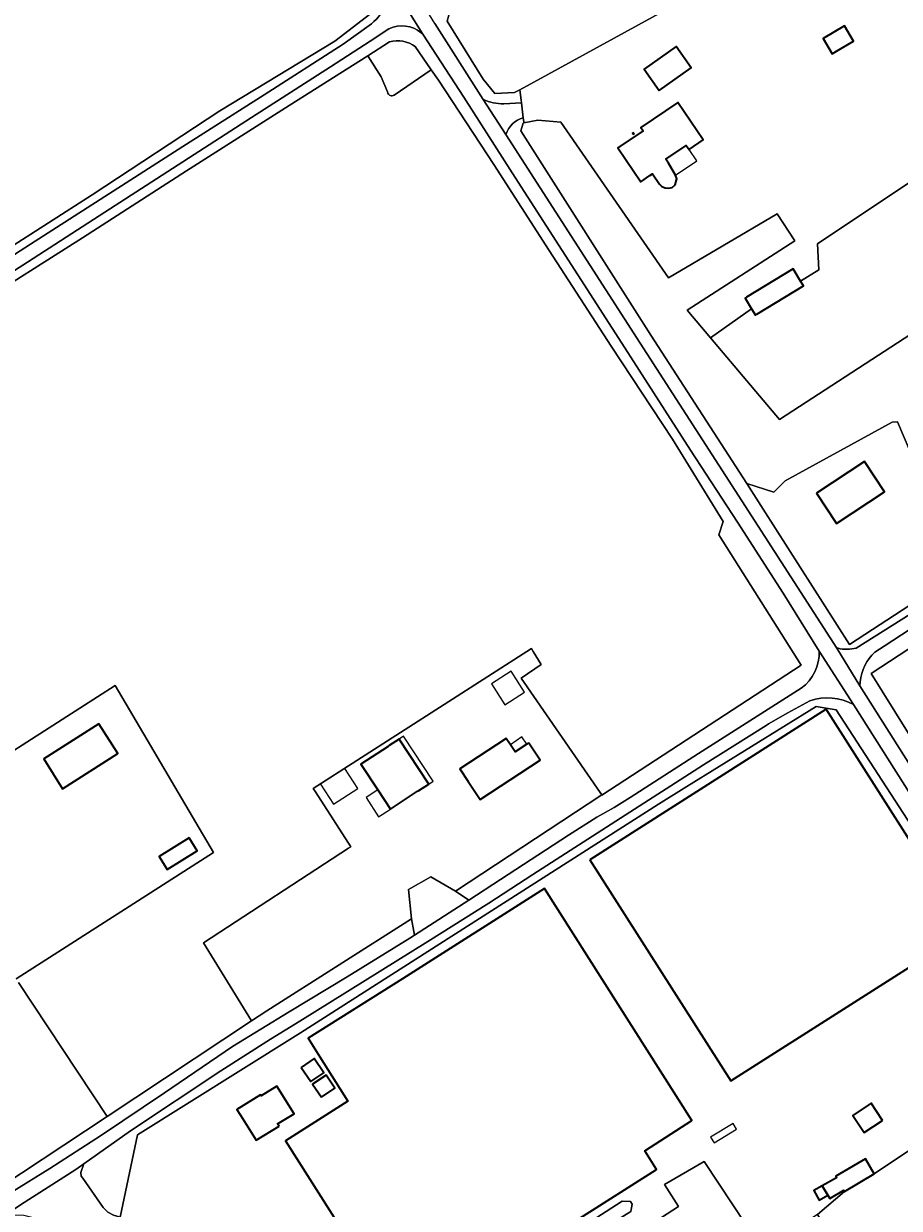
# Model space of a CAD drawing. Header units: metres. Extents: x 200176 to 205485, y 394066 to 399855.
# Tile 218 of 230: x 203295 to 203496, y 397890 to 398163. Entities that reach past the tile are written whole.
import ezdxf
from ezdxf.enums import TextEntityAlignment as Align

# ---------------------------------------------------------------- set-up
doc = ezdxf.new("R2010")
doc.units = ezdxf.units.M
for name, color, linetype, lineweight in [('B-WE-GR-BOS_GEMENGD-GV', 40, 'Continuous', 13), ('B-WE-GR-BOS_LOOF-GV', 40, 'Continuous', 13), ('B-WE-GR-BOUWLAND-GV', 80, 'Continuous', 13), ('B-WE-GR-GRAS-GV', 60, 'Continuous', 13), ('B-WE-IE-TERREINAFSCHEIDING_KUNSTMATIG_HEKWERK-G', 20, 'IE-TERREINAFSCHEIDING-KUNSTMATIG', 18), ('B-WE-IE-TERREINAFSCHEIDING_KUNSTMATIG_MUUR-GV', 90, 'Continuous', 18), ('B-WE-OG-BEBOUWING-GV', 7, 'Continuous', 35), ('B-WE-OG-BEBOUWING-T18', 10, 'Continuous', 18), ('B-WE-OG-BEBOUWING_LUIFEL-GV', 7, 'Continuous', 18), ('B-WE-OG-TERREIN_ERF-GV', 7, 'Continuous', 18), ('B-WE-OG-TERREIN_ONBEGROEID-GV', 7, 'Continuous', 18), ('B-WE-OG-TOPOGRAFIE-T18', 10, 'Continuous', 18), ('B-WE-OG-WATER_GREPPEL-GV', 160, 'Continuous', 18), ('B-WE-OG-WEG-GV', 7, 'Continuous', 18), ('B-WE-VH-VERHARDING_ASFALT-GV', 252, 'Continuous', 18), ('B-WE-VH-VERHARDING_BETONSTRAATSTEEN-GV', 252, 'Continuous', 18), ('B-WE-VH-VERHARDING_FUNDERING_ZAND-GV', 7, 'Continuous', 18)]:
    doc.layers.add(name, color=color, linetype=linetype, lineweight=lineweight)
doc.styles.add('NLCS-ISO-M20-T18', font='NLCS-ISO.ttf', dxfattribs={"height": 0.036})
doc.linetypes.add('IE-TERREINAFSCHEIDING-KUNSTMATIG', pattern='A,4,[82,NLCS.shx,S=0.75,R=90,X=0,Y=0],4,-2', length=10)

msp = doc.modelspace()

# ---------------------------------------------------------------- linework, layer by layer
at = {"layer": 'B-WE-GR-BOS_GEMENGD-GV', "flags": 128}
for points in [[(203519.145, 398248.244), (203490.623, 398230.505), (203491.094, 398229.82), (203444.833, 398199.584), (203401.384, 398172.918), (203392.974, 398165.944), (203392.199, 398163.16), (203400.541, 398149.864), (203403.208, 398146.574), (203407.708, 398146.763), (203408.904, 398147.418), (203454.729, 398172.502), (203453.551, 398174.256), (203449.821, 398182.236), (203449.74, 398185.54), (203453.682, 398191.342), (203454.45, 398193.079), (203466.848, 398201), (203477.811, 398208.004), (203478.411, 398206.864), (203573.983, 398267.797)], [(203545.688, 398121.59), (203468.689, 398071.559), (203452.769, 398090.37), (203447.402, 398096.711), (203472.168, 398112.635), (203468.1, 398118.851), (203443.104, 398104.161), (203418.358, 398139.942), (203413.1, 398140.445), (203409.88, 398139.786), (203409.684, 398139.746), (203409.197, 398137.968), (203439.065, 398090.929), (203461.122, 398056.87), (203467.377, 398054.845), (203469.95, 398057.463), (203494.545, 398070.929), (203495.816, 398071.007), (203503.46, 398052.987)]]:
    msp.add_lwpolyline(points, dxfattribs=at)
at = {"layer": 'B-WE-GR-BOS_LOOF-GV', "flags": 128}
for points in [[(203280.393, 398103.95), (203310.581, 398123.228), (203339.935, 398142.533), (203366.399, 398158.591), (203374.655, 398164.959)], [(203508.813, 398025.655), (203489.73, 398013.189), (203514.033, 397974.106)]]:
    msp.add_lwpolyline(points, dxfattribs=at)
msp.add_lwpolyline([(203531.644, 397920.74), (203534.76, 397922.568), (203532.381, 397926.181), (203490.46, 397898.056), (203483.628, 397894.053), (203477.364, 397888.711), (203490.603, 397866.443), (203496.124, 397857.157), (203551.382, 397887.927), (203553.744, 397893.46), (203546.25, 397904.617), (203537.861, 397917.976)], close=True, dxfattribs=at)
at = {"layer": 'B-WE-GR-BOUWLAND-GV', "flags": 128}
for points in [[(203293.626, 397942.088), (203314.008, 397911.278), (203347.217, 397933.247), (203336.173, 397951.19), (203369.57, 397973.008), (203370.068, 397973.323), (203361.932, 397985.91), (203361.425, 397986.694), (203411.595, 398018.886), (203412.033, 398018.174), (203413.843, 398015.231), (203409.264, 398012.073), (203427.385, 397985.8), (203427.774, 397985.236), (203427.83, 397985.155), (203473.664, 398015.044), (203454.729, 398045.031), (203455.73, 398048.125), (203444.066, 398067.02), (203429.931, 398088.398), (203415.712, 398110.397), (203402.969, 398130.203), (203390.226, 398149.573), (203388.542, 398152.013), (203380.039, 398146.145), (203379.545, 398146.033), (203379.362, 398146.032), (203378.935, 398146.19), (203378.752, 398146.375), (203378.599, 398146.638), (203378.477, 398146.932), (203377.035, 398150.394), (203373.985, 398155.233), (203355.878, 398143.818), (203332.247, 398128.78), (203308.345, 398113.373), (203282.92, 398097.248)], [(203291.47, 397994.754), (203315.877, 398010.414), (203338.476, 397972.024), (203293.078, 397942.916)]]:
    msp.add_lwpolyline(points, dxfattribs=at)
at = {"layer": 'B-WE-GR-GRAS-GV', "flags": 128}
for points in [[(203478.411, 398206.864), (203514.979, 398137.029), (203477.401, 398111.953), (203477.727, 398105.969), (203473.52, 398103.404), (203474.171, 398102.336), (203463.468, 398095.813), (203463.111, 398095.596), (203462.229, 398097.043), (203452.769, 398090.37), (203468.689, 398071.559), (203545.688, 398121.59), (203596.346, 398154.506), (203561.676, 398207.817), (203595.895, 398229.406), (203573.983, 398267.797)], [(203342.324, 397819.218), (203366.419, 397778.563), (203397.839, 397798.836), (203430.369, 397820.34), (203462.705, 397841.38), (203471.955, 397847.523), (203479.885, 397852.628), (203488.331, 397858.064), (203485.089, 397863.583), (203490.603, 397866.443), (203477.364, 397888.711), (203464.785, 397880.53), (203464.394, 397881.243), (203451.364, 397900.89), (203442.222, 397895.659), (203445.435, 397890.563), (203414.278, 397870.394), (203385.876, 397852.009), (203382.038, 397844.292)]]:
    msp.add_lwpolyline(points, close=True, dxfattribs=at)
at = {"layer": 'B-WE-IE-TERREINAFSCHEIDING_KUNSTMATIG_HEKWERK-G', "flags": 128}
for points in [[(203454.729, 398045.031), (203473.664, 398015.044)], [(203358.535, 397930.505), (203357.243, 397929.73), (203321.054, 397907.067)], [(203321.054, 397907.067), (203316.997, 397888.091)]]:
    msp.add_lwpolyline(points, dxfattribs=at)
at = {"layer": 'B-WE-IE-TERREINAFSCHEIDING_KUNSTMATIG_MUUR-GV', "flags": 128}
msp.add_lwpolyline([(203434.795, 398137.365), (203434.968, 398137.107), (203435.226, 398137.279), (203435.053, 398137.537)], close=True, dxfattribs=at)
at = {"layer": 'B-WE-OG-BEBOUWING-GV', "flags": 128}
for points in [[(203481.782, 398156.258), (203485.689, 398158.554), (203483.619, 398162.076), (203478.659, 398159.162), (203480.729, 398155.64)], [(203440.952, 398147.267), (203448.327, 398152.426), (203444.897, 398157.331), (203437.522, 398152.172)], [(203438.818, 398127.656), (203439.466, 398128.091), (203441.027, 398125.67), (203441.577, 398125.133), (203442.357, 398124.811), (203443.124, 398124.738), (203443.974, 398124.96), (203444.637, 398125.533), (203445.014, 398126.878), (203444.769, 398127.786), (203443.126, 398130.545), (203442.54, 398131.403), (203447.214, 398134.601), (203447.856, 398133.663), (203451.092, 398135.877), (203445.281, 398144.451), (203436.775, 398138.688), (203437.279, 398137.943), (203431.505, 398134.07), (203436.742, 398126.263)], [(203473.52, 398103.404), (203471.794, 398106.235), (203461.091, 398099.711), (203460.735, 398099.494), (203462.229, 398097.043), (203463.111, 398095.596), (203463.468, 398095.813), (203474.171, 398102.336)], [(203477.185, 398054.639), (203481.786, 398047.67), (203492.822, 398054.957), (203488.222, 398061.925)], [(203425.041, 397970.322), (203457.45, 397919.461), (203511.823, 397954.082), (203479.374, 398004.952)], [(203312.151, 398001.577), (203299.448, 397993.508), (203303.797, 397986.659), (203316.501, 397994.729)], [(203385.717, 397986.236), (203387.985, 397987.733), (203381.168, 397998.059), (203378.899, 397996.562), (203378.634, 397996.387), (203372.39, 397992.275), (203376.276, 397986.376), (203379.197, 397981.941), (203385.441, 397986.054)], [(203397.042, 397988.313), (203399.795, 397984.139), (203413.578, 397993.229), (203410.99, 397997.153), (203410.577, 397996.881), (203407.879, 397995.101), (203406.776, 397996.773), (203405.81, 397998.238), (203395.138, 397991.2)], [(203332.923, 397975.352), (203325.973, 397971.033), (203327.821, 397968.059), (203334.771, 397972.378)], [(203362.951, 397924.985), (203369.408, 397914.815), (203355.054, 397905.701), (203368.268, 397884.889), (203349.398, 397872.908), (203361.693, 397853.543), (203395.28, 397874.867), (203397.271, 397871.73), (203440.381, 397899.102), (203437.677, 397903.361), (203448.479, 397910.336), (203414.641, 397963.718), (203381.949, 397942.933), (203360.226, 397929.276)], [(203358.651, 397922.572), (203360.869, 397919.29), (203363.852, 397921.306), (203361.634, 397924.588)], [(203363.312, 397915.685), (203366.418, 397917.785), (203364.388, 397920.786), (203361.282, 397918.687)], [(203353.571, 397909.085), (203353.246, 397909.623), (203357.034, 397911.878), (203353.05, 397918.252), (203349.455, 397916.005), (203349.306, 397916.242), (203343.896, 397912.86), (203345.213, 397910.734), (203348.268, 397905.801)], [(203492.353, 397910.385), (203489.763, 397914.306), (203485.555, 397911.527), (203488.145, 397907.606)], [(203483.471, 397894.321), (203483.628, 397894.053), (203490.46, 397898.056), (203488.417, 397901.542), (203481.585, 397897.539), (203481.781, 397897.205), (203478.498, 397895.335), (203479.783, 397893.144), (203480.212, 397892.411)], [(203479.783, 397893.144), (203478.498, 397895.335), (203476.537, 397894.218), (203477.794, 397892.011)]]:
    msp.add_lwpolyline(points, close=True, dxfattribs=at)
at = {"layer": 'B-WE-OG-BEBOUWING_LUIFEL-GV', "flags": 128}
for points in [[(203442.54, 398131.403), (203443.126, 398130.545), (203444.769, 398127.786), (203449.642, 398131.054), (203447.856, 398133.663), (203447.214, 398134.601)], [(203410.021, 398008.843), (203406.946, 398013.684), (203402.407, 398010.801), (203405.482, 398005.96)], [(203382.172, 397998.721), (203381.168, 397998.059), (203387.985, 397987.733), (203388.992, 397988.398)], [(203407.879, 397995.101), (203410.577, 397996.881), (203409.368, 397998.598), (203406.776, 397996.773)], [(203368.731, 397991.3), (203363.11, 397987.674), (203366.059, 397983.104), (203371.68, 397986.73)], [(203379.197, 397981.941), (203376.276, 397986.376), (203373.567, 397984.651), (203376.422, 397980.156)], [(203452.823, 397906.486), (203453.623, 397905.18), (203458.774, 397908.332), (203457.974, 397909.638)]]:
    msp.add_lwpolyline(points, close=True, dxfattribs=at)
at = {"layer": 'B-WE-OG-TERREIN_ERF-GV', "flags": 128}
for points in [[(203454.729, 398172.502), (203408.904, 398147.418), (203409.217, 398145.029), (203409.296, 398144.397), (203409.721, 398140.979), (203409.828, 398140.119), (203409.88, 398139.786), (203413.1, 398140.445), (203418.358, 398139.942), (203443.104, 398104.161), (203468.1, 398118.851), (203472.168, 398112.635), (203447.402, 398096.711), (203452.769, 398090.37), (203462.229, 398097.043), (203460.735, 398099.494), (203461.091, 398099.711), (203471.794, 398106.235), (203473.52, 398103.404), (203477.727, 398105.969), (203477.401, 398111.953), (203514.979, 398137.029)], [(203293.078, 397942.916), (203338.476, 397972.024), (203315.877, 398010.414), (203291.47, 397994.754)], [(203516.47, 397951.224), (203481.688, 398004.766), (203477.081, 398005.529), (203447.328, 397987.181), (203440.791, 397983.095), (203358.535, 397930.505), (203357.243, 397929.73), (203321.054, 397907.067), (203316.997, 397888.091)], [(203284.288, 397891.627), (203314.008, 397911.278), (203293.626, 397942.088)], [(203477.364, 397888.711), (203483.628, 397894.053), (203483.471, 397894.321), (203480.212, 397892.411), (203479.783, 397893.144), (203477.794, 397892.011), (203476.537, 397894.218), (203478.498, 397895.335), (203481.781, 397897.205), (203481.585, 397897.539), (203488.417, 397901.542), (203490.46, 397898.056), (203532.381, 397926.181)], [(203414.278, 397870.394), (203445.435, 397890.563), (203442.222, 397895.659), (203451.364, 397900.89), (203464.394, 397881.243)]]:
    msp.add_lwpolyline(points, dxfattribs=at)
for points in [[(203481.782, 398156.258), (203480.729, 398155.64), (203478.659, 398159.162), (203483.619, 398162.076), (203485.689, 398158.554)], [(203440.952, 398147.267), (203437.522, 398152.172), (203444.897, 398157.331), (203448.327, 398152.426)], [(203439.466, 398128.091), (203438.818, 398127.656), (203436.742, 398126.263), (203431.505, 398134.07), (203437.279, 398137.943), (203436.775, 398138.688), (203445.281, 398144.451), (203451.092, 398135.877), (203447.856, 398133.663), (203447.214, 398134.601), (203442.54, 398131.403), (203443.126, 398130.545), (203444.769, 398127.786), (203445.014, 398126.878), (203444.637, 398125.533), (203443.974, 398124.96), (203443.124, 398124.738), (203442.357, 398124.811), (203441.577, 398125.133), (203441.027, 398125.67)], [(203434.795, 398137.365), (203435.053, 398137.537), (203435.226, 398137.279), (203434.968, 398137.107)], [(203500.37, 398029.987), (203504.112, 398032.514), (203505.639, 398031.171), (203507.179, 398032.141), (203519.579, 398040.263), (203514.655, 398047.525), (203507.246, 398052.705), (203505.006, 398052.607), (203503.46, 398052.987), (203495.816, 398071.007), (203494.545, 398070.929), (203469.95, 398057.463), (203467.377, 398054.845), (203461.122, 398056.87), (203464.929, 398050.933), (203484.742, 398019.834)], [(203481.786, 398047.67), (203477.185, 398054.639), (203488.222, 398061.925), (203492.822, 398054.957)], [(203347.217, 397933.247), (203350.791, 397935.611), (203384.026, 397956.733), (203383.349, 397963.465), (203388.454, 397966.411), (203394.139, 397963.132), (203427.774, 397985.236), (203427.385, 397985.8), (203409.264, 398012.073), (203413.843, 398015.231), (203412.033, 398018.174), (203411.595, 398018.886), (203361.425, 397986.694), (203361.932, 397985.91), (203370.068, 397973.323), (203369.57, 397973.008), (203336.173, 397951.19)], [(203425.041, 397970.322), (203479.374, 398004.952), (203511.823, 397954.082), (203457.45, 397919.461)], [(203312.151, 398001.577), (203316.501, 397994.729), (203303.797, 397986.659), (203299.448, 397993.508)], [(203387.985, 397987.733), (203385.717, 397986.236), (203385.441, 397986.054), (203379.197, 397981.941), (203376.276, 397986.376), (203372.39, 397992.275), (203378.634, 397996.387), (203378.899, 397996.562), (203381.168, 397998.059)], [(203410.99, 397997.153), (203413.578, 397993.229), (203399.795, 397984.139), (203397.042, 397988.313), (203395.138, 397991.2), (203405.81, 397998.238), (203406.776, 397996.773), (203407.879, 397995.101), (203410.577, 397996.881)], [(203332.923, 397975.352), (203334.771, 397972.378), (203327.821, 397968.059), (203325.973, 397971.033)], [(203448.479, 397910.336), (203437.677, 397903.361), (203440.381, 397899.102), (203397.271, 397871.73), (203395.28, 397874.867), (203361.693, 397853.543), (203349.398, 397872.908), (203368.268, 397884.889), (203355.054, 397905.701), (203369.408, 397914.815), (203362.951, 397924.985), (203360.226, 397929.276), (203381.949, 397942.933), (203414.641, 397963.718)], [(203358.651, 397922.572), (203361.634, 397924.588), (203363.852, 397921.306), (203360.869, 397919.29)], [(203363.312, 397915.685), (203361.282, 397918.687), (203364.388, 397920.786), (203366.418, 397917.785)], [(203357.034, 397911.878), (203353.246, 397909.623), (203353.571, 397909.085), (203348.268, 397905.801), (203345.213, 397910.734), (203343.896, 397912.86), (203349.306, 397916.242), (203349.455, 397916.005), (203353.05, 397918.252)], [(203492.353, 397910.385), (203488.145, 397907.606), (203485.555, 397911.527), (203489.763, 397914.306)], [(203308.662, 397900.362), (203306.806, 397899.048), (203294.133, 397890.957), (203290.728, 397888.686), (203294.851, 397888.553), (203297.615, 397887.893), (203304.354, 397884.139), (203304.925, 397883.603), (203306.626, 397880.853), (203309.015, 397876.992), (203309.472, 397876.361), (203315.333, 397880.305), (203316.997, 397888.091), (203316.797, 397888.21), (203315.504, 397888.588), (203314.185, 397889.28), (203313.102, 397890.373), (203308.454, 397897.066), (203308.057, 397897.58), (203307.964, 397898.397)], [(203412.144, 397878.673), (203432.467, 397891.832), (203434.353, 397891.691), (203434.785, 397891.074), (203434.478, 397889.416), (203413.467, 397876.389)]]:
    msp.add_lwpolyline(points, close=True, dxfattribs=at)
at = {"layer": 'B-WE-OG-TERREIN_ONBEGROEID-GV', "flags": 128}
for points in [[(203378.996, 398158.392), (203373.985, 398155.233), (203377.035, 398150.394), (203378.477, 398146.932), (203378.599, 398146.638), (203378.752, 398146.375), (203378.935, 398146.19), (203379.362, 398146.032), (203379.545, 398146.033), (203380.039, 398146.145), (203388.542, 398152.013)], [(203388.542, 398152.013), (203384.885, 398157.312)]]:
    msp.add_lwpolyline(points, dxfattribs=at)
at = {"layer": 'B-WE-OG-TERREIN_ONBEGROEID-GV'}
msp.add_lwpolyline([(203384.885, 398157.312, 0.2387849), (203378.996, 398158.392)], format="xyb", dxfattribs=at)
at = {"layer": 'B-WE-OG-WATER_GREPPEL-GV', "flags": 128}
msp.add_lwpolyline([(203413.467, 397876.389), (203434.478, 397889.416), (203434.785, 397891.074), (203434.353, 397891.691), (203432.467, 397891.832), (203412.144, 397878.673)], close=True, dxfattribs=at)
at = {"layer": 'B-WE-OG-WEG-GV', "flags": 128}
for points in [[(203408.904, 398147.418), (203407.708, 398146.763), (203403.208, 398146.574), (203400.541, 398149.864), (203392.199, 398163.16), (203392.974, 398165.944), (203401.384, 398172.918), (203444.833, 398199.584), (203491.094, 398229.82), (203490.623, 398230.505), (203451.431, 398205.885), (203444.045, 398201.358), (203439.36, 398198.423), (203428.134, 398191.391), (203416.026, 398184.28), (203404.392, 398177.117), (203393.415, 398170.42), (203392.267, 398169.719)], [(203374.655, 398164.959), (203366.399, 398158.591), (203339.935, 398142.533), (203310.581, 398123.228), (203280.393, 398103.95), (203271.482, 398100.071), (203249.295, 398086.233), (203227.482, 398071.75), (203207.814, 398059.823), (203186.747, 398046.804), (203188.089, 398044.456), (203188.425, 398043.867), (203196.895, 398049.524), (203210.852, 398057.8), (203223.562, 398065.997), (203241.254, 398076.844), (203279.007, 398100.706), (203296.435, 398111.859), (203331.408, 398134.33), (203350.151, 398146.216), (203368.317, 398157.869), (203374.794, 398162.594)], [(203378.846, 398161.399), (203374.489, 398158.567), (203365.39, 398152.652), (203347.248, 398141.033), (203312.231, 398118.37), (203295.726, 398107.764), (203279.845, 398097.637), (203260.527, 398085.495), (203245.117, 398075.715), (203226.004, 398063.656), (203222.639, 398061.571), (203221.658, 398059.465)], [(203389.378, 398162.645), (203400.54, 398145.182)], [(203221.658, 398059.465), (203222.178, 398058.673), (203222.617, 398058.432), (203222.75, 398058.215), (203222.871, 398058.017), (203222.227, 398057.711), (203222.186, 398056.5), (203223.125, 398054.945), (203223.714, 398055.268), (203224.168, 398059.636), (203225.515, 398060.591), (203232.952, 398065.593), (203257.499, 398080.974), (203282.92, 398097.248), (203308.345, 398113.373), (203332.247, 398128.78), (203355.878, 398143.818), (203373.985, 398155.233), (203378.996, 398158.392)], [(203477.783, 398018.281), (203469.527, 398031.648), (203458.995, 398047.921), (203448.199, 398064.479), (203433.812, 398086.98), (203407.202, 398128.295), (203396.07, 398145.674), (203386.618, 398160.205), (203386.254, 398160.502)], [(203384.885, 398157.312), (203388.542, 398152.013), (203390.226, 398149.573), (203402.969, 398130.203), (203415.712, 398110.397), (203429.931, 398088.398), (203444.066, 398067.02), (203455.73, 398048.125), (203454.729, 398045.031), (203473.664, 398015.044), (203427.83, 397985.155), (203427.774, 397985.236), (203394.139, 397963.132), (203397.234, 397961.031), (203404.506, 397965.754), (203420.148, 397975.978), (203426.639, 397980.087), (203430.638, 397982.357), (203434.348, 397984.64), (203450.047, 397994.748), (203473.655, 398009.784)], [(203405.253, 398144.143), (203409.296, 398144.397), (203409.217, 398145.029), (203408.904, 398147.418)], [(203486.309, 398018.989), (203500.745, 398028.087), (203500.37, 398029.987), (203484.742, 398019.834), (203464.929, 398050.933), (203461.122, 398056.87), (203439.065, 398090.929), (203409.197, 398137.968), (203409.684, 398139.746), (203409.88, 398139.786), (203409.828, 398140.119)], [(203409.828, 398140.119), (203409.721, 398140.979)], [(203405.732, 398137.101), (203436.597, 398089.136), (203481.843, 398018.957), (203482.12, 398018.945)], [(203508.888, 398029.994), (203492.7, 398019.451), (203490.608, 398018.089)], [(203514.033, 397974.106), (203489.73, 398013.189), (203508.813, 398025.655)], [(203487.182, 398011.247), (203487.111, 398010.333), (203512.526, 397970.244)], [(203319.378, 397907.949), (203308.662, 397900.362), (203307.964, 397898.397), (203308.057, 397897.58), (203308.454, 397897.066), (203313.102, 397890.373), (203314.185, 397889.28), (203315.504, 397888.588), (203316.797, 397888.21), (203316.997, 397888.091), (203321.054, 397907.067), (203357.243, 397929.73), (203358.535, 397930.505), (203440.791, 397983.095), (203447.328, 397987.181), (203477.081, 398005.529), (203481.688, 398004.766), (203516.47, 397951.224), (203516.84, 397951.104), (203528.575, 397931.917), (203530.898, 397934.428), (203526.373, 397941.767), (203485.662, 398005.991)], [(203475.645, 398006.862), (203470.538, 398004.133), (203466.132, 398001.539), (203465.844, 398001.361), (203465.556, 398001.183), (203451.163, 397992.115), (203411.938, 397966.961), (203401.814, 397960.37), (203387.751, 397951.536), (203358.363, 397933.225), (203351.572, 397929.075), (203340.175, 397921.783), (203319.378, 397907.949)], [(203292.229, 397893.972), (203300.832, 397899.3), (203312.774, 397907.01), (203327.194, 397916.736), (203342.854, 397927.364), (203355.857, 397935.352), (203369.217, 397943.421), (203383.608, 397952.285), (203384.717, 397952.997), (203384.026, 397956.733), (203350.791, 397935.611), (203347.217, 397933.247), (203314.008, 397911.278), (203284.288, 397891.627)]]:
    msp.add_lwpolyline(points, dxfattribs=at)
at = {"layer": 'B-WE-OG-WEG-GV'}
for points in [[(203374.794, 398162.594, 0.3098598), (203378.467, 398173.345)], [(203386.254, 398160.502, 0.2925153), (203378.846, 398161.399)], [(203378.996, 398158.392, -0.2387849), (203384.885, 398157.312)], [(203400.54, 398145.182, 0.1071357), (203405.253, 398144.143)], [(203409.721, 398140.979, 0.2459461), (203405.732, 398137.101)], [(203473.655, 398009.784, 0.2452887), (203477.783, 398018.281)], [(203482.12, 398018.945, 0.1145857), (203486.309, 398018.989)], [(203490.608, 398018.089, 0.1821157), (203487.182, 398011.247)], [(203485.662, 398005.991, 0.211745), (203475.645, 398006.862)]]:
    msp.add_lwpolyline(points, format="xyb", dxfattribs=at)
at = {"layer": 'B-WE-VH-VERHARDING_ASFALT-GV', "flags": 128}
for points in [[(203512.526, 397970.244), (203487.111, 398010.333), (203481.843, 398018.957), (203436.597, 398089.136), (203405.732, 398137.101), (203400.54, 398145.182), (203389.378, 398162.645), (203382.709, 398173.492), (203372.495, 398189.371), (203359.623, 398210.001), (203346.691, 398230.397), (203297.917, 398307.97), (203292.407, 398317.066), (203283.075, 398331.563), (203278.797, 398338.464), (203275.135, 398344.385), (203263.559, 398362.549), (203255.659, 398375.291), (203249.473, 398384.934)], [(203248.206, 398380.416), (203252.287, 398374.199), (203269.802, 398346.164), (203283.022, 398325.132), (203287.802, 398317.371), (203299.006, 398299.523), (203322.792, 398261.396), (203333.46, 398244.592), (203367.308, 398190.858), (203375.081, 398178.812), (203378.467, 398173.345), (203386.618, 398160.205), (203396.07, 398145.674), (203407.202, 398128.295), (203433.812, 398086.98), (203448.199, 398064.479), (203458.995, 398047.921), (203469.527, 398031.648), (203477.783, 398018.281), (203485.662, 398005.991), (203526.373, 397941.767), (203530.898, 397934.428)], [(203485.662, 398005.991), (203477.783, 398018.281)], [(203473.655, 398009.784), (203450.047, 397994.748), (203434.348, 397984.64), (203430.638, 397982.357), (203426.639, 397980.087), (203420.148, 397975.978), (203404.506, 397965.754), (203397.234, 397961.031), (203384.717, 397952.997), (203383.608, 397952.285), (203369.217, 397943.421), (203355.857, 397935.352), (203342.854, 397927.364), (203327.194, 397916.736), (203312.774, 397907.01), (203300.832, 397899.3), (203292.229, 397893.972), (203288.629, 397891.815), (203286.288, 397890.935), (203283.841, 397890.415), (203283.398, 397890.558), (203287.676, 397884.596), (203288.907, 397887.038)], [(203306.806, 397899.048), (203308.662, 397900.362), (203319.378, 397907.949), (203340.175, 397921.783), (203351.572, 397929.075), (203358.363, 397933.225), (203387.751, 397951.536), (203401.814, 397960.37), (203411.938, 397966.961), (203451.163, 397992.115), (203465.556, 398001.183), (203465.844, 398001.361), (203466.132, 398001.539), (203470.538, 398004.133), (203475.645, 398006.862)], [(203290.728, 397888.686), (203294.133, 397890.957), (203306.806, 397899.048)]]:
    msp.add_lwpolyline(points, dxfattribs=at)
at = {"layer": 'B-WE-VH-VERHARDING_ASFALT-GV'}
for points in [[(203477.783, 398018.281, -0.2452887), (203473.655, 398009.784)], [(203475.645, 398006.862, -0.211745), (203485.662, 398005.991)]]:
    msp.add_lwpolyline(points, format="xyb", dxfattribs=at)
at = {"layer": 'B-WE-VH-VERHARDING_BETONSTRAATSTEEN-GV', "flags": 128}
msp.add_lwpolyline([(203384.717, 397952.997), (203397.234, 397961.031), (203394.139, 397963.132), (203388.454, 397966.411), (203383.349, 397963.465), (203384.026, 397956.733)], close=True, dxfattribs=at)
at = {"layer": 'B-WE-VH-VERHARDING_FUNDERING_ZAND-GV'}
for points in [[(203378.467, 398173.345, -0.3098598), (203374.794, 398162.594)], [(203378.846, 398161.399, -0.2925153), (203386.254, 398160.502)], [(203405.253, 398144.143, -0.1071357), (203400.54, 398145.182)], [(203405.732, 398137.101, -0.2459461), (203409.721, 398140.979)], [(203486.309, 398018.989, -0.1145857), (203482.12, 398018.945)], [(203487.182, 398011.247, -0.1821157), (203490.608, 398018.089)]]:
    msp.add_lwpolyline(points, format="xyb", dxfattribs=at)
at = {"layer": 'B-WE-VH-VERHARDING_FUNDERING_ZAND-GV', "flags": 128}
for points in [[(203386.254, 398160.502), (203386.618, 398160.205), (203378.467, 398173.345)], [(203374.794, 398162.594), (203368.317, 398157.869), (203350.151, 398146.216), (203331.408, 398134.33), (203296.435, 398111.859), (203279.007, 398100.706), (203241.254, 398076.844), (203223.562, 398065.997), (203210.852, 398057.8), (203196.895, 398049.524), (203188.425, 398043.867), (203188.573, 398043.608), (203190.307, 398041.07)], [(203216.559, 398056.016), (203221.658, 398059.465), (203222.639, 398061.571), (203226.004, 398063.656), (203245.117, 398075.715), (203260.527, 398085.495), (203279.845, 398097.637), (203295.726, 398107.764), (203312.231, 398118.37), (203347.248, 398141.033), (203365.39, 398152.652), (203374.489, 398158.567), (203378.846, 398161.399)], [(203400.54, 398145.182), (203405.732, 398137.101)], [(203409.721, 398140.979), (203409.296, 398144.397), (203405.253, 398144.143)], [(203490.608, 398018.089), (203492.7, 398019.451), (203508.888, 398029.994), (203507.179, 398032.141), (203505.639, 398031.171), (203500.745, 398028.087), (203486.309, 398018.989)], [(203482.12, 398018.945), (203481.843, 398018.957), (203487.111, 398010.333)], [(203487.111, 398010.333), (203487.182, 398011.247)]]:
    msp.add_lwpolyline(points, dxfattribs=at)

# ---------------------------------------------------------------- texts
at = {"layer": 'B-WE-OG-BEBOUWING-T18', "style": 'NLCS-ISO-M20-T18'}
for s, rotation, p in [('33', 33.9, (203437.25, 398132.686)), ('35', 33.4, (203482.824, 398053.359)), ('31', 33.4, (203404.192, 397991.83)), ('29', 32, (203350.811, 397912.465)), ('29a', 32.4, (203362.869, 397900.856))]:
    msp.add_text(s, height=0.036, rotation=rotation, dxfattribs=at).set_placement(p, align=Align.MIDDLE)
at = {"layer": 'B-WE-OG-TOPOGRAFIE-T18', "style": 'NLCS-ISO-M20-T18'}
for rotation, p in [(32.8, (203295.185, 398108.784)), (302.3, (203431.963, 398091.884)), (31.9, (203370.523, 397942.117))]:
    msp.add_text('Bosserheide', height=0.036, rotation=rotation, dxfattribs=at).set_placement(p, align=Align.MIDDLE)

doc.saveas('drawing.dxf')
